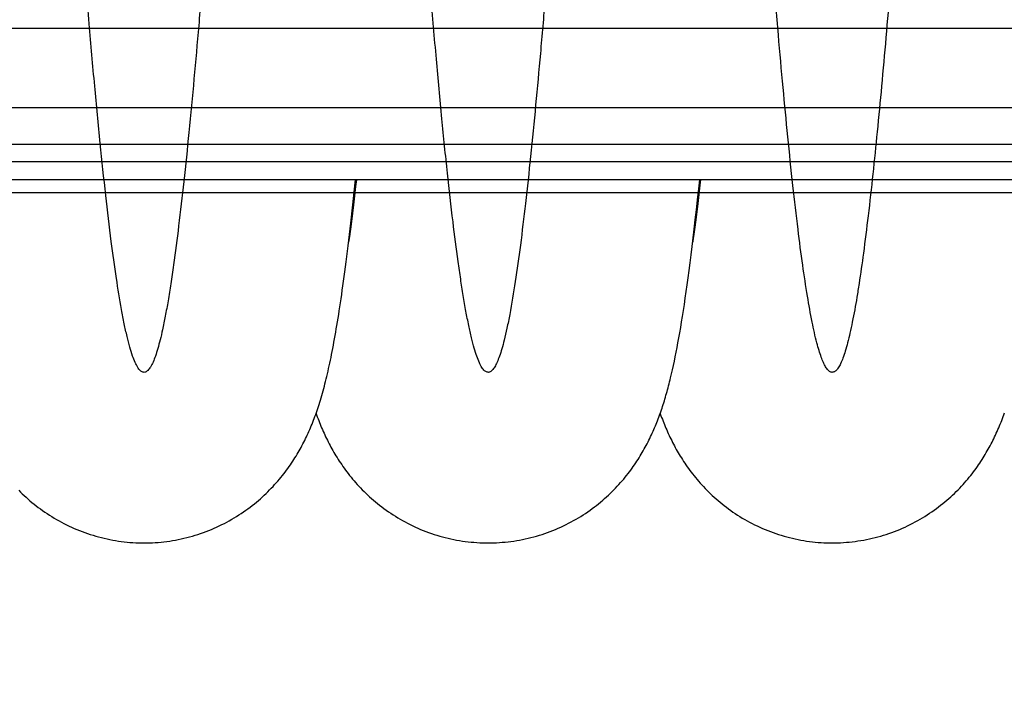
# Model space of a CAD drawing. Extents: x 0 to 594, y 0 to 420.
# Tile 6 of 33: x 270 to 308, y 116 to 142. Entities that reach past the tile are written whole.
import ezdxf

# ---------------------------------------------------------------- set-up
doc = ezdxf.new("R2010")
doc.units = 0
doc.header["$LTSCALE"] = 32.67
doc.layers.get('0').update_dxf_attribs({"linetype": 'CONTINUOUS'})
for name, color, linetype in [('110653_DXF_CONTINUOUS_LINE', 7, 'CONTINUOUS'), ('110803_DXF_CONTINUOUS_LINE', 7, 'CONTINUOUS'), ('ASE_125_125-15_DXF_DIMENSI', 7, 'CONTINUOUS'), ('HOSE_125_125DXF_CONTINUOUS', 7, 'CONTINUOUS')]:
    doc.layers.add(name, color=color, linetype=linetype)
doc.styles.get("Standard").update_dxf_attribs({"font": 'txt', "width": 0.7})
doc.dimstyles.new('DIMSTYLE_2', dxfattribs={"dimtxt": 3.5, "dimasz": 3, "dimexe": 1.5, "dimexo": 1, "dimgap": 0.875, "dimtad": 1, "dimdec": 0, "dimlfac": 10, "dimtxsty": 'STANDARD', "dimblk": '_ARROW_FILLED', "dimblk1": '_ARROW_FILLED', "dimblk2": '_ARROW_FILLED', "dimcen": 0.09, "dimazin": 3, "dimtp": 1.2, "dimtm": 1.2, "dimtfac": 1, "dimtdec": 0, "dimtofl": 0, "dimtmove": 0, "dimatfit": 3, "dimtolj": 1})
doc.dimstyles.new('DIMSTYLE_3', dxfattribs={"dimtxt": 3.5, "dimasz": 3, "dimexe": 1.5, "dimexo": 1, "dimgap": 0.875, "dimtad": 1, "dimdec": 3, "dimlfac": 10, "dimtxsty": 'STANDARD', "dimblk": '_ARROW_FILLED', "dimblk1": '_ARROW_FILLED', "dimblk2": '_ARROW_FILLED', "dimcen": 0.09, "dimazin": 3, "dimtp": 1.2, "dimtm": 1.2, "dimtfac": 1, "dimtdec": 3, "dimtofl": 0, "dimtmove": 0, "dimatfit": 3, "dimtolj": 1})

# ---------------------------------------------------------------- blocks, each defined once
blk = doc.blocks.new('_ARROW_FILLED')
at = {"color": 0, "linetype": 'BYBLOCK'}
blk.add_solid([(0, 0), (-1, 0.167), (-1, -0.167)], dxfattribs=at)
blk = doc.blocks.new('*D3')
at = {"layer": 'ASE_125_125-15_DXF_DIMENSI', "color": 2, "linetype": 'CONTINUOUS'}
for p, q in [((232.428, 149.117), (232.428, 88.342)), ((377.778, 145.684), (377.778, 88.342)), ((232.428, 89.842), (305.103, 89.842)), ((377.778, 89.842), (305.103, 89.842))]:
    blk.add_line(p, q, dxfattribs=at)
at = {"layer": 'ASE_125_125-15_DXF_DIMENSI', "color": 2, "linetype": 'CONTINUOUS', "xscale": 3, "yscale": 3, "zscale": 3, "rotation": 180}
blk.add_blockref('_ARROW_FILLED', (232.428, 89.842), dxfattribs=at)
at = {"layer": 'ASE_125_125-15_DXF_DIMENSI', "color": 2, "linetype": 'CONTINUOUS', "xscale": 3, "yscale": 3, "zscale": 3}
blk.add_blockref('_ARROW_FILLED', (377.778, 89.842), dxfattribs=at)
at = {"layer": 'ASE_125_125-15_DXF_DIMENSI', "color": 2, "linetype": 'CONTINUOUS', "insert": (305.103, 94.217), "char_height": 3.5, "width": 15, "attachment_point": 2}
blk.add_mtext('1454', dxfattribs=at)
blk = doc.blocks.new('*D4')
at = {"layer": 'ASE_125_125-15_DXF_DIMENSI', "color": 2, "linetype": 'CONTINUOUS'}
for p, q in [((236.678, 128.492), (236.678, 108.342)), ((374.078, 128.492), (374.078, 108.342)), ((236.678, 109.842), (305.378, 109.842)), ((374.078, 109.842), (305.378, 109.842))]:
    blk.add_line(p, q, dxfattribs=at)
at = {"layer": 'ASE_125_125-15_DXF_DIMENSI', "color": 2, "linetype": 'CONTINUOUS', "xscale": 3, "yscale": 3, "zscale": 3, "rotation": 180}
blk.add_blockref('_ARROW_FILLED', (236.678, 109.842), dxfattribs=at)
at = {"layer": 'ASE_125_125-15_DXF_DIMENSI', "color": 2, "linetype": 'CONTINUOUS', "xscale": 3, "yscale": 3, "zscale": 3}
blk.add_blockref('_ARROW_FILLED', (374.078, 109.842), dxfattribs=at)
at = {"layer": 'ASE_125_125-15_DXF_DIMENSI', "color": 2, "linetype": 'CONTINUOUS', "insert": (305.378, 114.217), "char_height": 3.5, "width": 15, "attachment_point": 2}
blk.add_mtext('1374', dxfattribs=at)
blk = doc.blocks.new('*D5')
at = {"layer": 'ASE_125_125-15_DXF_DIMENSI', "color": 2, "linetype": 'CONTINUOUS'}
for p, q in [((234.778, 129.765), (234.778, 98.342)), ((375.978, 129.765), (375.978, 98.342)), ((234.778, 99.842), (305.378, 99.842)), ((375.978, 99.842), (305.378, 99.842))]:
    blk.add_line(p, q, dxfattribs=at)
at = {"layer": 'ASE_125_125-15_DXF_DIMENSI', "color": 2, "linetype": 'CONTINUOUS', "xscale": 3, "yscale": 3, "zscale": 3, "rotation": 180}
blk.add_blockref('_ARROW_FILLED', (234.778, 99.842), dxfattribs=at)
at = {"layer": 'ASE_125_125-15_DXF_DIMENSI', "color": 2, "linetype": 'CONTINUOUS', "xscale": 3, "yscale": 3, "zscale": 3}
blk.add_blockref('_ARROW_FILLED', (375.978, 99.842), dxfattribs=at)
at = {"layer": 'ASE_125_125-15_DXF_DIMENSI', "color": 2, "linetype": 'CONTINUOUS', "insert": (305.378, 104.217), "char_height": 3.5, "width": 14.25, "attachment_point": 2}
blk.add_mtext('1412', dxfattribs=at)

msp = doc.modelspace()

# ---------------------------------------------------------------- linework, layer by layer
at = {"layer": '110653_DXF_CONTINUOUS_LINE', "color": 9, "linetype": 'CONTINUOUS'}
for p, q in [((244.27604, 138.82092), (344.07604, 138.82092)), ((344.07604, 135.49185), (244.27604, 135.49185))]:
    msp.add_line(p, q, dxfattribs=at)
at = {"layer": '110653_DXF_CONTINUOUS_LINE', "color": 3, "linetype": 'CONTINUOUS'}
for p, q in [((282.65068, 135.49185), (282.6223, 135.49185)), ((296.06246, 135.49185), (296.03405, 135.49185))]:
    msp.add_line(p, q, dxfattribs=at)
at = {"layer": '110803_DXF_CONTINUOUS_LINE', "color": 9, "linetype": 'CONTINUOUS'}
for p, q in [((371.47829, 141.89185), (239.27829, 141.89185)), ((371.47829, 136.70152), (239.27829, 136.70152))]:
    msp.add_line(p, q, dxfattribs=at)
at = {"layer": '110803_DXF_CONTINUOUS_LINE', "color": 7, "linetype": 'CONTINUOUS'}
msp.add_line((371.47829, 136.00152), (239.27829, 136.00152), dxfattribs=at)
at = {"layer": 'HOSE_125_125DXF_CONTINUOUS', "color": 9, "linetype": 'CONTINUOUS'}
for p, q in [((244.27604, 138.82092), (344.07604, 138.82092)), ((244.27604, 137.38568), (366.27604, 137.38568)), ((344.07604, 135.49185), (244.27604, 135.49185))]:
    msp.add_line(p, q, dxfattribs=at)
at = {"layer": 'HOSE_125_125DXF_CONTINUOUS', "color": 7, "linetype": 'CONTINUOUS'}
for p, q in [((282.70962, 136.00152), (282.67914, 135.73542)), ((296.05025, 135.6431), (296.08804, 136.00152)), ((296.12141, 136.00152), (296.09714, 135.78928)), ((282.67914, 135.73542), (282.63681, 135.37439)), ((296.00513, 135.22414), (296.05025, 135.6431)), ((296.09714, 135.78928), (296.05483, 135.427)), ((282.63681, 135.37439), (282.59506, 135.02793)), ((295.96119, 134.82511), (296.00513, 135.22414)), ((296.01337, 135.08143), (295.97288, 134.75317)), ((296.05483, 135.427), (296.01337, 135.08143)), ((282.55397, 134.69632), (282.51357, 134.37966)), ((282.59506, 135.02793), (282.55397, 134.69632)), ((295.91826, 134.44409), (295.96119, 134.82511)), ((295.97288, 134.75317), (295.93354, 134.44319)), ((282.51357, 134.37966), (282.4739, 134.07803)), ((295.87626, 134.07989), (295.91826, 134.44409)), ((295.93354, 134.44319), (295.89546, 134.15159)), ((282.4739, 134.07803), (282.43505, 133.79158)), ((295.83508, 133.73107), (295.87626, 134.07989)), ((295.89546, 134.15159), (295.85868, 133.878)), ((282.43505, 133.79158), (282.40297, 133.56218)), ((295.79459, 133.39612), (295.83508, 133.73107)), ((295.75473, 133.07423), (295.79459, 133.39612)), ((295.71545, 132.76474), (295.75473, 133.07423)), ((295.63851, 132.18079), (295.67672, 132.46708)), ((295.67672, 132.46708), (295.71545, 132.76474)), ((295.60078, 131.90537), (295.63851, 132.18079)), ((295.52673, 131.38559), (295.56353, 131.64045)), ((295.56353, 131.64045), (295.60078, 131.90537)), ((295.49032, 131.14014), (295.52673, 131.38559)), ((295.41847, 130.67552), (295.45424, 130.90359)), ((295.45424, 130.90359), (295.49032, 131.14014)), ((295.38296, 130.4555), (295.41847, 130.67552)), ((295.31245, 130.03723), (295.34764, 130.24288)), ((295.34764, 130.24288), (295.38296, 130.4555)), ((295.24222, 129.64488), (295.27734, 129.83805)), ((295.27734, 129.83805), (295.31245, 130.03723)), ((295.17173, 129.27487), (295.20705, 129.45733)), ((295.20705, 129.45733), (295.24222, 129.64488)), ((295.10044, 128.9243), (295.13621, 129.09727)), ((295.13621, 129.09727), (295.17173, 129.27487)), ((294.99103, 128.43026), (295.02794, 128.59115)), ((295.02794, 128.59115), (295.06438, 128.75572)), ((295.06438, 128.75572), (295.10044, 128.9243))]:
    msp.add_line(p, q, dxfattribs=at)
for points in [[(274.43123, 121.84187), (274.52959, 121.84258), (274.643, 121.84516), (274.75633, 121.84964), (274.86958, 121.856), (274.98269, 121.86425), (275.09562, 121.87438), (275.20834, 121.88639), (275.32083, 121.90027), (275.43304, 121.91601), (275.54493, 121.93362), (275.65647, 121.95307), (275.76763, 121.97437), (275.87836, 121.9975), (275.98865, 122.02245), (276.09843, 122.0492), (276.20767, 122.07776), (276.31635, 122.10809), (276.42442, 122.14019), (276.53184, 122.17403), (276.63858, 122.20961), (276.74459, 122.24689), (276.84983, 122.28585), (276.95428, 122.32648), (277.05786, 122.36874), (277.16055, 122.4126), (277.26234, 122.45805), (277.36313, 122.50504), (277.46292, 122.55353), (277.56168, 122.60352), (277.65931, 122.65492), (277.75582, 122.70772), (277.85117, 122.76189), (277.94528, 122.81734), (278.03813, 122.87405), (278.12972, 122.93199), (278.21993, 122.99105), (278.30876, 123.0512), (278.39621, 123.11241), (278.48218, 123.17457), (278.56667, 123.23764), (278.64969, 123.30158), (278.73114, 123.36629), (278.81105, 123.43173), (278.8894, 123.49785), (278.96615, 123.56455), (279.04128, 123.63177), (279.11482, 123.69949), (279.18674, 123.76762), (279.25705, 123.8361), (279.32578, 123.90492), (279.39297, 123.97406), (279.45864, 124.04349), (279.52281, 124.11317), (279.58553, 124.1831), (279.64684, 124.25328), (279.70674, 124.32364), (279.76521, 124.39413), (279.82231, 124.46475), (279.87803, 124.53544), (279.93228, 124.60603), (279.98509, 124.67648), (280.03649, 124.74677), (280.08643, 124.81676), (280.13492, 124.88639), (280.18203, 124.95568), (280.22778, 125.0246), (280.27219, 125.09311), (280.31532, 125.1612), (280.35725, 125.22896), (280.39796, 125.29627), (280.43753, 125.3632), (280.47622, 125.43016), (280.51406, 125.49713), (280.55107, 125.56412), (280.5875, 125.63157), (280.62344, 125.69964), (280.65881, 125.76818), (280.69363, 125.83721), (280.72794, 125.90682), (280.76171, 125.97695), (280.79482, 126.04735), (280.82727, 126.11794), (280.8591, 126.18882), (280.89032, 126.25996), (280.9209, 126.33133), (280.95091, 126.403), (280.98044, 126.47518), (281.00951, 126.5479), (281.03812, 126.6212), (281.06637, 126.69526), (281.09425, 126.77012), (281.12179, 126.84583), (281.14908, 126.92265), (281.17615, 127.0007), (281.203, 127.07999), (281.22966, 127.16066), (281.2562, 127.24292), (281.28258, 127.32671), (281.30871, 127.41178), (281.33461, 127.49817), (281.36029, 127.58598), (281.3857, 127.67501), (281.41085, 127.76528), (281.43577, 127.85691), (281.46043, 127.94982), (281.48485, 128.04404), (281.50905, 128.13966), (281.53306, 128.23679), (281.55689, 128.33547), (281.58056, 128.43578), (281.60411, 128.53786), (281.62755, 128.64183), (281.65089, 128.74772), (281.67413, 128.85553), (281.69727, 128.96528), (281.72034, 129.07709), (281.74335, 129.19104), (281.76632, 129.30722), (281.78925, 129.42569), (281.81216, 129.54649), (281.83504, 129.66972), (281.85792, 129.79541), (281.88078, 129.92354), (281.90361, 130.05409), (281.92644, 130.1872), (281.94931, 130.32309), (281.97221, 130.46177), (281.99516, 130.60336), (282.01821, 130.74825), (282.04137, 130.89651), (282.06464, 131.04822), (282.08808, 131.20377), (282.11169, 131.36325), (282.13547, 131.52676), (282.15948, 131.69474), (282.18374, 131.86739), (282.20822, 132.04473), (282.23296, 132.22693), (282.25798, 132.41426), (282.28324, 132.60666), (282.3087, 132.80381), (282.33437, 133.0058), (282.36023, 133.2127), (282.38624, 133.42408), (282.4124, 133.63999), (282.43871, 133.8605), (282.46511, 134.08515), (282.49161, 134.31403), (282.5182, 134.54712), (282.54481, 134.78379), (282.57146, 135.02404), (282.59813, 135.26788), (282.62475, 135.51455), (282.6763, 136.00152)], [(295.85868, 133.878), (295.82319, 133.62171), (295.81497, 133.56372)], [(287.84301, 121.84194), (287.94147, 121.84265), (288.055, 121.84524), (288.16848, 121.84973), (288.28188, 121.85611), (288.39516, 121.86438), (288.50827, 121.87454), (288.62118, 121.88658), (288.73386, 121.9005), (288.84626, 121.91629), (288.95834, 121.93395), (289.07007, 121.95347), (289.18141, 121.97483), (289.29232, 121.99803), (289.40277, 122.02306), (289.51271, 122.0499), (289.6221, 122.07853), (289.73092, 122.10895), (289.83912, 122.14114), (289.94665, 122.17507), (290.05351, 122.21074), (290.15962, 122.24811), (290.26497, 122.28718), (290.36954, 122.32792), (290.47324, 122.37029), (290.57609, 122.41429), (290.67804, 122.45988), (290.77899, 122.50702), (290.87894, 122.55567), (290.97785, 122.60582), (291.07564, 122.6574), (291.17229, 122.71037), (291.26778, 122.76471), (291.36202, 122.82035), (291.45502, 122.87726), (291.54675, 122.93539), (291.6371, 122.99466), (291.72607, 123.05503), (291.81366, 123.11646), (291.89974, 123.17883), (291.98429, 123.24207), (292.06734, 123.30618), (292.14883, 123.37106), (292.22877, 123.43667), (292.30717, 123.50297), (292.38399, 123.56989), (292.45925, 123.63738), (292.53295, 123.70541), (292.60507, 123.77389), (292.67563, 123.8428), (292.74464, 123.91209), (292.81206, 123.98167), (292.87793, 124.05151), (292.94225, 124.12157), (293.00498, 124.19174), (293.06616, 124.26199), (293.1258, 124.33228), (293.18388, 124.40252), (293.24042, 124.47265), (293.29546, 124.54267), (293.34899, 124.61249), (293.40101, 124.68203), (293.45157, 124.7513), (293.50078, 124.82037), (293.54864, 124.88916), (293.59519, 124.9577), (293.64059, 125.02614), (293.68487, 125.09448), (293.72805, 125.16269), (293.77024, 125.23091), (293.81148, 125.29916), (293.85178, 125.36741), (293.89121, 125.43575), (293.9298, 125.50421), (293.96757, 125.57275), (294.00451, 125.64138), (294.04067, 125.71009), (294.07604, 125.77889), (294.11064, 125.84773), (294.14447, 125.91662), (294.17757, 125.98557), (294.20993, 126.05454), (294.24159, 126.12356), (294.27255, 126.19263), (294.30284, 126.26173), (294.33246, 126.33086), (294.36145, 126.40004), (294.38981, 126.46926), (294.41756, 126.53852), (294.44472, 126.60785), (294.47131, 126.67724), (294.49735, 126.7467), (294.52287, 126.81626), (294.54788, 126.88594), (294.5724, 126.95575), (294.59645, 127.02571), (294.62008, 127.09591), (294.6433, 127.16639), (294.66612, 127.23715), (294.68858, 127.30821), (294.71068, 127.37962), (294.73243, 127.45138), (294.75386, 127.52352), (294.77497, 127.59607), (294.79579, 127.66904), (294.81633, 127.74248), (294.8366, 127.81641), (294.85661, 127.89085), (294.8764, 127.9659), (294.89599, 128.04159), (294.91536, 128.11792), (294.93455, 128.19494), (294.95354, 128.27263), (294.99103, 128.43026)], [(281.13719, 126.88918), (281.15842, 126.82973), (281.1851, 126.75675), (281.21222, 126.68421), (281.23981, 126.6121), (281.26789, 126.54038), (281.29644, 126.4691), (281.32549, 126.39822), (281.35505, 126.32773), (281.38513, 126.25763), (281.41574, 126.1879), (281.44689, 126.11853), (281.4786, 126.04951), (281.51088, 125.98083), (281.54374, 125.91247), (281.57722, 125.84438), (281.61132, 125.7766), (281.64607, 125.70906), (281.68156, 125.64161), (281.7178, 125.57427), (281.75483, 125.50701), (281.79278, 125.43962), (281.83168, 125.3721), (281.87154, 125.30446), (281.9125, 125.23655), (281.95461, 125.16833), (281.99787, 125.09986), (282.04233, 125.03112), (282.08802, 124.96213), (282.13496, 124.89291), (282.18321, 124.82346), (282.23279, 124.7538), (282.28372, 124.68396), (282.33604, 124.61398), (282.38978, 124.54384), (282.44496, 124.47361), (282.50155, 124.40339), (282.55956, 124.33321), (282.61903, 124.26309), (282.67994, 124.19311), (282.74227, 124.12335), (282.80608, 124.05378), (282.87144, 123.9844), (282.93838, 123.91524), (283.00691, 123.84633), (283.0771, 123.77768), (283.149, 123.70929), (283.2226, 123.64124), (283.29784, 123.57365), (283.37474, 123.50655), (283.4533, 123.44), (283.53343, 123.37414), (283.61513, 123.309), (283.69842, 123.24462), (283.78318, 123.18114), (283.8694, 123.11859), (283.9571, 123.05701), (284.04617, 122.99651), (284.13661, 122.93712), (284.22842, 122.87887), (284.3215, 122.82186), (284.41583, 122.76611), (284.51141, 122.71167), (284.60814, 122.6586), (284.70601, 122.60694), (284.805, 122.55671), (284.90503, 122.50797), (285.00606, 122.46076), (285.10809, 122.41509), (285.21103, 122.37102), (285.31486, 122.32856), (285.41955, 122.28774), (285.52505, 122.2486), (285.6313, 122.21115), (285.73831, 122.17541), (285.84599, 122.14141), (285.95432, 122.10917), (286.06327, 122.0787), (286.17278, 122.05002), (286.28284, 122.02315), (286.3934, 121.99809), (286.50442, 121.97486), (286.61586, 121.95348), (286.7277, 121.93394), (286.83989, 121.91627), (286.95239, 121.90047), (287.06518, 121.88653), (287.1782, 121.87449), (287.29144, 121.86433), (287.40485, 121.85606), (287.51839, 121.84968), (287.63202, 121.84521), (287.74572, 121.84263), (287.84301, 121.84194)], [(294.54902, 126.88919), (294.55415, 126.87462), (294.5801, 126.80259), (294.60621, 126.73173), (294.63269, 126.66145), (294.65955, 126.5917), (294.68682, 126.52245), (294.71472, 126.45318), (294.74334, 126.38366), (294.77264, 126.3141), (294.80262, 126.24451), (294.83333, 126.17483), (294.86477, 126.10511), (294.89685, 126.03558), (294.92961, 125.96621), (294.96304, 125.897), (294.99704, 125.8282), (295.03159, 125.7599), (295.06673, 125.69197), (295.1025, 125.62437), (295.13888, 125.55717), (295.17591, 125.49029), (295.21376, 125.42343), (295.25246, 125.35662), (295.29202, 125.28984), (295.33267, 125.22276), (295.37444, 125.15541), (295.41734, 125.08779), (295.46163, 125.0196), (295.50742, 124.95072), (295.55468, 124.88133), (295.60341, 124.81149), (295.65368, 124.74116), (295.70549, 124.67046), (295.75871, 124.59961), (295.81336, 124.52867), (295.86949, 124.45764), (295.92693, 124.38678), (295.98565, 124.31619), (296.04573, 124.2458), (296.10716, 124.17568), (296.16995, 124.10587), (296.23413, 124.03638), (296.29979, 123.96715), (296.36696, 123.89822), (296.43565, 123.82962), (296.50594, 123.76133), (296.57789, 123.69336), (296.65148, 123.62577), (296.72669, 123.55865), (296.80354, 123.49203), (296.88204, 123.42597), (296.96207, 123.3606), (297.04366, 123.29597), (297.12681, 123.2321), (297.2114, 123.16913), (297.29743, 123.10711), (297.38491, 123.04605), (297.47375, 122.98607), (297.56393, 122.9272), (297.65546, 122.86946), (297.74825, 122.81295), (297.84229, 122.7577), (297.93755, 122.70374), (298.03397, 122.65114), (298.13151, 122.59994), (298.23016, 122.55015), (298.32983, 122.50185), (298.4305, 122.45506), (298.53215, 122.4098), (298.6347, 122.36612), (298.73812, 122.32405), (298.84241, 122.2836), (298.94748, 122.24482), (299.0533, 122.20771), (299.15986, 122.1723), (299.26709, 122.13862), (299.37496, 122.10667), (299.48345, 122.07649), (299.59249, 122.04807), (299.70206, 122.02145), (299.81214, 121.99663), (299.92266, 121.97362), (300.03359, 121.95243), (300.14492, 121.93308), (300.25659, 121.91558), (300.36857, 121.89992), (300.48083, 121.88612), (300.59332, 121.87419), (300.70602, 121.86412), (300.8189, 121.85593), (300.93191, 121.84962), (301.04501, 121.84519), (301.15817, 121.84264), (301.25493, 121.84195)], [(301.25493, 121.84195), (301.35342, 121.84266), (301.46698, 121.84525), (301.58047, 121.84974), (301.69387, 121.85612), (301.80715, 121.86439), (301.92026, 121.87455), (302.03316, 121.88659), (302.14583, 121.90051), (302.25822, 121.91631), (302.37029, 121.93396), (302.48201, 121.95348), (302.59334, 121.97484), (302.70424, 121.99804), (302.81469, 122.02306), (302.92463, 122.0499), (303.03403, 122.07854), (303.14288, 122.10896), (303.2511, 122.14116), (303.35869, 122.17511), (303.4656, 122.2108), (303.57176, 122.24819), (303.67716, 122.28728), (303.78177, 122.32804), (303.88552, 122.37044), (303.98838, 122.41445), (304.09033, 122.46005), (304.19131, 122.50721), (304.29129, 122.55589), (304.39026, 122.60608), (304.48811, 122.6577), (304.58484, 122.71073), (304.68041, 122.76513), (304.77472, 122.82083), (304.86776, 122.87778), (304.95952, 122.93595), (305.04988, 122.99525), (305.13885, 123.05564), (305.22642, 123.11708), (305.3125, 123.17947), (305.39709, 123.24277), (305.4802, 123.30695), (305.56174, 123.3719), (305.64172, 123.43757), (305.72016, 123.50394), (305.79698, 123.57089), (305.87219, 123.63837), (305.94581, 123.70636), (306.01778, 123.77473), (306.08811, 123.84345), (306.15683, 123.91247), (306.22393, 123.98172), (306.28941, 124.05116), (306.3533, 124.12075), (306.41562, 124.19044), (306.4764, 124.26019), (306.53565, 124.32997), (306.59339, 124.39974), (306.64964, 124.46946), (306.70444, 124.5391), (306.75782, 124.60862), (306.80977, 124.678), (306.86035, 124.7472), (306.90961, 124.81625), (306.95757, 124.8851), (307.00426, 124.95376), (307.04974, 125.02223), (307.09404, 125.09052), (307.13719, 125.1586), (307.17924, 125.2265), (307.2202, 125.29419), (307.26012, 125.36167), (307.29908, 125.42906), (307.33707, 125.49628), (307.37415, 125.56339), (307.41054, 125.63076), (307.44627, 125.69842), (307.48133, 125.76634), (307.5159, 125.83483), (307.55004, 125.90405), (307.58369, 125.97387), (307.6168, 126.04417), (307.64939, 126.115), (307.68145, 126.18634), (307.71289, 126.25795), (307.74369, 126.32976), (307.77391, 126.40188), (307.80355, 126.47429), (307.83261, 126.54698), (307.86114, 126.62002), (307.88918, 126.69349), (307.91675, 126.76744), (307.94387, 126.8419), (307.97058, 126.91697)], [(269.54821, 123.89335), (269.61709, 123.8247), (269.68754, 123.75638), (269.75961, 123.68842), (269.8333, 123.62088), (269.90855, 123.55386), (269.98538, 123.48739), (270.06379, 123.42153), (270.14372, 123.35637), (270.22518, 123.29196), (270.30816, 123.22833), (270.3926, 123.16558), (270.47849, 123.10376), (270.56584, 123.0429), (270.65455, 122.9831), (270.74463, 122.92439), (270.83606, 122.86681), (270.92874, 122.81045), (271.02265, 122.75535), (271.11779, 122.70154), (271.21407, 122.64909), (271.31146, 122.59803), (271.40996, 122.54839), (271.50947, 122.50023), (271.60998, 122.45357), (271.71147, 122.40844), (271.81385, 122.36489), (271.91711, 122.32293), (272.02122, 122.2826), (272.12613, 122.24391), (272.2318, 122.2069), (272.33821, 122.17157), (272.4453, 122.13797), (272.55304, 122.10609), (272.66141, 122.07597), (272.77034, 122.04761), (272.8798, 122.02104), (272.98978, 121.99626), (273.10021, 121.97329), (273.21106, 121.95214), (273.32231, 121.93282), (273.4339, 121.91534), (273.5458, 121.89972), (273.65798, 121.88594), (273.77039, 121.87403), (273.883, 121.86399), (273.99577, 121.85581), (274.10866, 121.84952), (274.22163, 121.8451), (274.33464, 121.84255), (274.43124, 121.84187)]]:
    msp.add_lwpolyline(points, dxfattribs=at)
at = {"layer": 'HOSE_125_125DXF_CONTINUOUS', "color": 9, "linetype": 'CONTINUOUS'}
msp.add_open_spline([(353.07604, 138.64203), (352.97435, 139.70289), (352.7653, 142.02412), (352.46326, 145.6956), (352.14466, 149.83385), (351.82663, 154.15104), (351.49984, 158.67285), (351.17343, 163.17648), (350.88652, 167.02635), (350.64907, 170.07824), (350.47455, 172.23675), (350.30889, 174.19655), (350.14894, 176.00006), (349.98489, 177.74528), (349.81626, 179.41608), (349.64779, 180.95168), (349.47571, 182.37451), (349.2997, 183.66627), (349.14479, 184.64644), (349.02149, 185.32049), (348.93712, 185.73886), (348.85286, 186.1135), (348.76684, 186.4512), (348.6789, 186.74892), (348.58838, 187.00343), (348.50926, 187.18086), (348.44442, 187.29457), (348.3987, 187.36122), (348.35288, 187.4145), (348.30675, 187.45444), (348.25998, 187.48092), (348.21233, 187.49334), (348.16433, 187.49095), (348.11696, 187.47393), (348.07043, 187.4431), (348.00063, 187.37581), (347.91485, 187.24616), (347.81765, 187.0397), (347.71992, 186.77113), (347.63041, 186.46998), (347.54697, 186.14483), (347.46913, 185.80398), (347.3912, 185.42577), (347.2776, 184.82092), (347.13462, 183.94586), (346.96685, 182.76021), (346.79876, 181.41834), (346.62502, 179.88141), (346.44666, 178.15163), (346.26917, 176.28742), (346.09607, 174.34799), (345.92211, 172.29366), (345.74354, 170.08533), (345.49611, 166.90543), (345.18002, 162.65417), (344.81748, 157.63489), (344.45408, 152.62223), (344.15803, 148.65592), (343.91043, 145.49329), (343.7228, 143.19075), (343.53036, 140.94747), (343.33714, 138.83757), (343.14891, 136.93423), (342.96231, 135.2044), (342.77137, 133.61395), (342.57531, 132.18579), (342.38002, 130.98155), (342.20768, 130.11405), (342.0621, 129.53279), (341.95605, 129.17999), (341.85056, 128.89988), (341.752, 128.70315), (341.66079, 128.57965), (341.58148, 128.51162), (341.49499, 128.48419), (341.4047, 128.50727), (341.31973, 128.57837), (341.23619, 128.69294), (341.15287, 128.85191), (341.06934, 129.05576), (340.98555, 129.30483), (340.86573, 129.72465), (340.71417, 130.38892), (340.53757, 131.3489), (340.36235, 132.4864), (340.19069, 133.76635), (340.01705, 135.21627), (339.83874, 136.86284), (339.58635, 139.4074), (339.26516, 143.03989), (338.90488, 147.56077), (338.54279, 152.39438), (338.18948, 157.26593), (337.8176, 162.41446), (337.50236, 166.66878), (337.24414, 169.99193), (337.05647, 172.31669), (336.86399, 174.58665), (336.66623, 176.77684), (336.46864, 178.80379), (336.2668, 180.69273), (336.06042, 182.41511), (335.86015, 183.85975), (335.69637, 184.85786), (335.57867, 185.47951), (335.49237, 185.89122), (335.40401, 186.26571), (335.31307, 186.59977), (335.22243, 186.88114), (335.13213, 187.10973), (335.04219, 187.28534), (334.96194, 187.39612), (334.89559, 187.454), (334.84883, 187.48068), (334.8012, 187.49333), (334.73167, 187.49015), (334.6627, 187.4492), (334.60134, 187.38606), (334.5299, 187.2901), (334.44396, 187.12762), (334.34964, 186.89179), (334.25717, 186.60565), (334.16625, 186.27259), (334.07511, 185.88731), (333.94019, 185.24118), (333.77201, 184.27283), (333.57606, 182.92672), (333.37952, 181.36414), (333.17601, 179.5415), (332.96709, 177.46471), (332.7648, 175.26982), (332.57239, 173.03974), (332.31251, 169.87051), (331.98521, 165.60384), (331.58287, 160.09854), (331.18119, 154.52079), (330.83461, 149.81963), (330.55618, 146.21337), (330.34184, 143.55587), (330.12763, 141.04558), (329.90851, 138.65168), (329.68416, 136.41119), (329.47461, 134.54575), (329.28927, 133.09043), (329.13071, 131.98049), (328.99114, 131.12967), (328.87346, 130.50758), (328.78913, 130.10487), (328.7049, 129.74613), (328.6208, 129.43186), (328.53692, 129.16248), (328.45158, 128.93364), (328.36459, 128.74809), (328.28477, 128.62332), (328.21881, 128.55346), (328.1725, 128.51826), (328.12543, 128.49664), (328.07875, 128.48961), (328.0336, 128.49632), (327.99024, 128.51503), (327.94746, 128.54539), (327.88679, 128.60522), (327.81302, 128.71212), (327.72661, 128.88319), (327.63797, 129.10891), (327.5473, 129.3916), (327.45636, 129.72696), (327.36522, 130.1145), (327.27395, 130.55362), (327.14618, 131.23884), (326.98296, 132.25762), (326.79071, 133.6643), (326.60519, 135.21589), (326.42836, 136.8533), (326.25449, 138.59919), (326.07599, 140.52617), (325.89316, 142.62776), (325.71024, 144.84315), (325.45143, 148.11455), (325.1357, 152.3281), (324.75388, 157.59593), (324.37249, 162.87478), (324.03664, 167.38395), (323.75767, 170.93477), (323.55737, 173.36257), (323.37196, 175.48703), (323.19896, 177.35715), (323.02161, 179.1428), (322.83933, 180.82425), (322.65731, 182.33666), (322.49872, 183.50136), (322.36715, 184.35607), (322.26813, 184.94246), (322.16923, 185.47036), (322.07258, 185.92877), (321.97844, 186.31979), (321.88753, 186.64586), (321.79697, 186.91929), (321.70492, 187.14379), (321.62242, 187.29743), (321.5509, 187.39134), (321.48944, 187.45276), (321.41893, 187.4923), (321.34664, 187.49251), (321.29495, 187.47515), (321.24445, 187.44147), (321.17239, 187.36992), (321.08579, 187.23604), (320.98853, 187.02609), (320.8872, 186.74401), (320.78312, 186.38616), (320.67659, 185.94942), (320.56974, 185.44164), (320.43229, 184.6996), (320.27112, 183.68205), (320.08349, 182.30724), (319.89083, 180.69799), (319.69353, 178.85712), (319.49599, 176.83497), (319.29215, 174.58213), (319.08291, 172.11107), (318.80338, 168.6246), (318.45549, 164.01238), (318.04297, 158.31785), (317.68225, 153.32634), (317.38229, 149.29786), (317.17009, 146.54163), (316.9786, 144.15456), (316.80532, 142.08336), (316.62758, 140.06732), (316.44493, 138.1265), (316.26244, 136.3328), (316.07598, 134.66148), (315.88529, 133.13547), (315.69325, 131.8039), (315.52979, 130.8489), (315.40157, 130.2148), (315.30835, 129.80587), (315.21303, 129.44308), (315.115, 129.13025), (315.01739, 128.87916), (314.9204, 128.69004), (314.83308, 128.57377), (314.7604, 128.51763), (314.70911, 128.49494), (314.65678, 128.48936), (314.60474, 128.50147), (314.55391, 128.53025), (314.5022, 128.57636), (314.44958, 128.64113), (314.37251, 128.76279), (314.27952, 128.96412), (314.17384, 129.26257), (314.07426, 129.61069), (313.979, 130.0007), (313.88778, 130.42546), (313.79641, 130.90121), (313.70207, 131.44377), (313.60521, 132.05505), (313.46789, 132.99933), (313.29846, 134.31327), (313.10142, 136.04221), (312.89777, 138.02264), (312.68869, 140.24633), (312.48054, 142.63298), (312.27751, 145.10089), (312.07361, 147.69352), (311.86431, 150.45329), (311.57641, 154.35171), (311.21036, 159.42805), (310.85309, 164.33973), (310.57176, 168.0524), (310.38398, 170.45448), (310.19135, 172.81897), (309.99346, 175.12093), (309.7957, 177.27402), (309.59352, 179.30676), (309.38656, 181.18989), (309.20544, 182.64319), (309.06172, 183.66318), (308.96261, 184.31102), (308.8636, 184.90167), (308.76241, 185.44616), (308.65883, 185.93981), (308.55227, 186.37792), (308.44616, 186.74415), (308.34059, 187.03765), (308.24753, 187.23472), (308.17033, 187.35276), (308.11661, 187.41623), (308.06231, 187.46156), (308.00665, 187.48832), (307.94947, 187.49483), (307.89088, 187.4797), (307.83237, 187.44217), (307.77399, 187.38251), (307.71601, 187.30159), (307.63251, 187.15381), (307.5319, 186.91198), (307.42485, 186.57863), (307.3222, 186.19182), (307.18208, 185.57796), (307.00458, 184.62246), (306.7973, 183.25912), (306.58491, 181.61276), (306.37184, 179.72577), (306.15142, 177.55005), (305.92514, 175.09764), (305.62055, 171.53202), (305.24261, 166.69957), (304.79714, 160.62584), (304.41194, 155.27137), (304.08828, 150.86646), (303.81888, 147.30455), (303.57021, 144.17737), (303.34965, 141.5763), (303.1808, 139.68785), (303.01205, 137.91492), (302.83936, 136.22884), (302.66247, 134.64873), (302.48446, 133.22429), (302.33442, 132.16764), (302.21752, 131.43446), (302.131, 130.93464), (302.04232, 130.46827), (301.95106, 130.03868), (301.85997, 129.66075), (301.76909, 129.33509), (301.67849, 129.06224), (301.5882, 128.84218), (301.49834, 128.67496), (301.41693, 128.5701), (301.34789, 128.51714), (301.29657, 128.49472), (301.24423, 128.48946), (301.19222, 128.50188), (301.14141, 128.53089), (301.06908, 128.59584), (300.98911, 128.71205), (300.90259, 128.88509), (300.81903, 129.09723), (300.73517, 129.35435), (300.60919, 129.80773), (300.45358, 130.51404), (300.27336, 131.52364), (300.0924, 132.72889), (299.90466, 134.16715), (299.7119, 135.83757), (299.52024, 137.68134), (299.33316, 139.63835), (299.14485, 141.74665), (298.95154, 144.04328), (298.75347, 146.51622), (298.55534, 149.08889), (298.27735, 152.80604), (297.95754, 157.22146), (297.58337, 162.39672), (297.28762, 166.39191), (297.0404, 169.59173), (296.8527, 171.93362), (296.66019, 174.22427), (296.46694, 176.38791), (296.27868, 178.3496), (296.09193, 180.14353), (295.90075, 181.80493), (295.73133, 183.10433), (295.59391, 184.03641), (295.49485, 184.65207), (295.3959, 185.20983), (295.29482, 185.71981), (295.19142, 186.17741), (295.08505, 186.57804), (294.9792, 186.90639), (294.87746, 187.15397), (294.79072, 187.30923), (294.72504, 187.39374), (294.66795, 187.45049), (294.60388, 187.48842), (294.53743, 187.49383), (294.48819, 187.4825), (294.4384, 187.45498), (294.36606, 187.39122), (294.27914, 187.26636), (294.182, 187.06714), (294.08431, 186.80583), (293.98621, 186.4827), (293.84531, 185.93139), (293.6676, 185.05406), (293.46076, 183.78306), (293.2554, 182.27544), (293.05414, 180.58117), (292.85055, 178.66856), (292.64153, 176.50773), (292.42745, 174.10922), (292.21321, 171.54636), (291.9091, 167.71446), (291.57166, 163.1826), (291.18711, 157.86885), (290.89275, 153.80013), (290.64711, 150.47984), (290.45921, 147.99674), (290.26642, 145.52898), (290.0731, 143.15876), (289.88477, 140.96756), (289.69752, 138.91672), (289.50563, 136.96658), (289.30841, 135.14154), (289.11164, 133.51496), (288.91132, 132.07124), (288.73395, 130.99311), (288.58265, 130.23332), (288.48017, 129.78555), (288.38275, 129.42099), (288.29205, 129.13335), (288.2017, 128.89843), (288.11012, 128.71339), (288.02682, 128.5934), (287.95446, 128.52938), (287.9036, 128.50102), (287.85154, 128.48932), (287.79922, 128.49531), (287.74797, 128.51842), (287.69777, 128.5575), (287.64809, 128.6122), (287.577, 128.71336), (287.49103, 128.88225), (287.39339, 129.13385), (287.29187, 129.45877), (287.18758, 129.86034), (287.08085, 130.34137), (286.97388, 130.89274), (286.86991, 131.4948), (286.76846, 132.14272), (286.63119, 133.09676), (286.45524, 134.47372), (286.2466, 136.32925), (286.03296, 138.44539), (285.81905, 140.76082), (285.59836, 143.32763), (285.37185, 146.12664), (285.09282, 149.74284), (284.76156, 154.23043), (284.44476, 158.62403), (284.18017, 162.26684), (283.97664, 165.0312), (283.76781, 167.80161), (283.55852, 170.48194), (283.35462, 172.97679), (283.15179, 175.32667), (282.94392, 177.5733), (282.73034, 179.68607), (282.51723, 181.57774), (282.30026, 183.26388), (282.10825, 184.52717), (281.94449, 185.42043), (281.8335, 185.94842), (281.72799, 186.37922), (281.62978, 186.72002), (281.53195, 186.99884), (281.44518, 187.19291), (281.37207, 187.31652), (281.31845, 187.38856), (281.2645, 187.44241), (281.20959, 187.478), (281.15301, 187.49429), (281.09578, 187.48956), (281.03996, 187.46443), (280.98558, 187.42058), (280.93183, 187.35851), (280.8546, 187.24241), (280.76156, 187.04774), (280.65594, 186.75719), (280.54606, 186.38088), (280.43314, 185.91514), (280.31757, 185.35689), (280.20172, 184.71694), (280.08911, 184.01837), (279.97922, 183.26701), (279.83062, 182.16218), (279.64019, 180.57107), (279.41431, 178.43281), (279.18296, 176.00395), (278.95134, 173.35961), (278.75908, 171.01509), (278.60248, 169.03097), (278.43225, 166.82394), (278.18963, 163.5802), (277.86918, 159.17101), (277.51615, 154.27845), (277.20617, 150.07312), (276.94928, 146.72813), (276.75595, 144.30522), (276.5676, 142.05363), (276.38024, 139.93343), (276.18818, 137.90384), (275.99082, 135.98944), (275.79375, 134.2662), (275.62202, 132.93927), (275.47946, 131.96651), (275.37223, 131.30068), (275.26515, 130.70284), (275.16259, 130.19577), (275.06512, 129.77416), (274.97415, 129.432), (274.88346, 129.14249), (274.79132, 128.90116), (274.69762, 128.71118), (274.61062, 128.58825), (274.53819, 128.52619), (274.48723, 128.49923), (274.43509, 128.48905), (274.38282, 128.49663), (274.33167, 128.52126), (274.25911, 128.58011), (274.17197, 128.69938), (274.07489, 128.89197), (273.97363, 129.15606), (273.86966, 129.49548), (273.76322, 129.91351), (273.65644, 130.40286), (273.51244, 131.15628), (273.34022, 132.2267), (273.13729, 133.71035), (272.9289, 135.4652), (272.71542, 137.48648), (272.50165, 139.71681), (272.28099, 142.20758), (272.05451, 144.94109), (271.7751, 148.49859), (271.44337, 152.94501), (271.06155, 158.22554), (270.72768, 162.83703), (270.45063, 166.5574), (270.24133, 169.28369), (270.03742, 171.83447), (269.83448, 174.25132), (269.62645, 176.57696), (269.41272, 178.78057), (269.19931, 180.77224), (269.01343, 182.31032), (268.8591, 183.44069), (268.74295, 184.21586), (268.62698, 184.91265), (268.5159, 185.50415), (268.41033, 185.99629), (268.31181, 186.39575), (268.21365, 186.73384), (268.11394, 187.01512), (268.02467, 187.21112), (267.94764, 187.33512), (267.89398, 187.40288), (267.83988, 187.45248), (267.78462, 187.48373), (267.72769, 187.4952), (267.67064, 187.48547), (267.61524, 187.45571), (267.56109, 187.4075), (267.50742, 187.34111), (267.43035, 187.21904), (267.33734, 187.0172), (267.25227, 186.77648), (267.18094, 186.5408), (267.09984, 186.24295), (266.99992, 185.81752), (266.88425, 185.24403), (266.72836, 184.36263), (266.54193, 183.11348), (266.32219, 181.38704), (266.09656, 179.35284), (265.86538, 177.02018), (265.6339, 174.45989), (265.39869, 171.66241), (265.15321, 168.56745), (264.86214, 164.72619), (264.52222, 160.07091), (264.14064, 154.77581), (263.80547, 150.21626), (263.52721, 146.59359), (263.31792, 143.98098), (263.11403, 141.56624), (262.91137, 139.3104), (262.70376, 137.17315), (262.49042, 135.18471), (262.30701, 133.67041), (262.15832, 132.58055), (262.04846, 131.84127), (261.93588, 131.15545), (261.82007, 130.52889), (261.70454, 129.98432), (261.59378, 129.54035), (261.4884, 129.19045), (261.3907, 128.92647), (261.29354, 128.72457), (261.20579, 128.59608), (261.1309, 128.52881), (261.07551, 128.49875), (261.01851, 128.48859), (260.96157, 128.49957), (260.90626, 128.53035), (260.85214, 128.57952), (260.79847, 128.64686), (260.72141, 128.77037), (260.62846, 128.97403), (260.52278, 129.27529), (260.4166, 129.64921), (260.30635, 130.1103), (260.19314, 130.66196), (260.02956, 131.57289), (259.83755, 132.85667), (259.62048, 134.56572), (259.40036, 136.5404), (259.1743, 138.80765), (258.94275, 141.35437), (258.71098, 144.10015), (258.51828, 146.51876), (258.36139, 148.55343), (258.1915, 150.79946), (257.92956, 154.34994), (257.5703, 159.32982), (257.15865, 164.99168), (256.7944, 169.76805), (256.49084, 173.46235), (256.26445, 176.03962), (256.04391, 178.35345), (255.82559, 180.43626), (255.60245, 182.32276), (255.40328, 183.76548), (255.24046, 184.76781), (255.12462, 185.40171), (255.00908, 185.95372), (254.89162, 186.43193), (254.772, 186.83005), (254.6631, 187.10921), (254.57247, 187.27924), (254.50976, 187.37147), (254.44665, 187.43888), (254.38428, 187.47977), (254.32361, 187.49494), (254.26645, 187.48795), (254.21082, 187.46075), (254.15655, 187.415), (254.10283, 187.3511), (254.02565, 187.23247), (253.92847, 187.02585), (253.81642, 186.70879), (253.70169, 186.30124), (253.58639, 185.80957), (253.47074, 185.23483), (253.35488, 184.57859), (253.23882, 183.8428), (253.12261, 183.02969), (252.95369, 181.73938), (252.74135, 179.89345), (252.49891, 177.49849), (252.26197, 174.91512), (252.02312, 172.10635), (251.77799, 169.03803), (251.52677, 165.74138), (251.27547, 162.33593), (251.02072, 158.82298), (250.75564, 155.15433), (250.57229, 152.64676), (250.47604, 151.35072)], degree=3, knots=[0, 0, 0, 0, 0.00346961, 0.00758752, 0.01199335, 0.01698206, 0.02168082, 0.02675311, 0.03168272, 0.03424936, 0.03671897, 0.03873294, 0.0406525, 0.04261359, 0.04443977, 0.04611959, 0.04764287, 0.0491056, 0.05036379, 0.05087309, 0.05133638, 0.05175318, 0.05212312, 0.05247075, 0.05276344, 0.05300214, 0.05310192, 0.05318924, 0.05326488, 0.05333012, 0.05338695, 0.05343834, 0.05348827, 0.05354101, 0.05360027, 0.05366868, 0.05385539, 0.05410169, 0.05441099, 0.05478471, 0.05512421, 0.05550369, 0.05592285, 0.05638132, 0.05750721, 0.05880911, 0.06027965, 0.06190984, 0.06384461, 0.06594095, 0.06800643, 0.07018376, 0.07265303, 0.07521941, 0.08056764, 0.08653176, 0.09160296, 0.09692989, 0.09948053, 0.1019308, 0.10445097, 0.10681064, 0.10882856, 0.11067774, 0.11247491, 0.11404353, 0.11537054, 0.11644634, 0.11692162, 0.11732096, 0.11764492, 0.11789545, 0.11803435, 0.11814251, 0.11823078, 0.11831789, 0.11843319, 0.11858429, 0.11877761, 0.11901603, 0.11930091, 0.11963272, 0.12043702, 0.12151779, 0.12281005, 0.12418356, 0.125722, 0.12756409, 0.12957544, 0.13404674, 0.13943602, 0.14434035, 0.14982729, 0.15533769, 0.1611458, 0.16371573, 0.16618927, 0.16873898, 0.17113239, 0.17334871, 0.17536921, 0.17731699, 0.17899604, 0.18011704, 0.1806095, 0.18105574, 0.18148644, 0.18186204, 0.18218257, 0.18244848, 0.18266115, 0.18282413, 0.18288952, 0.18294646, 0.18299791, 0.18304782, 0.18316937, 0.18324569, 0.1833351, 0.18355741, 0.18384181, 0.18416128, 0.18453588, 0.18496556, 0.18545001, 0.18668464, 0.18816454, 0.18987837, 0.19181167, 0.19413513, 0.19667368, 0.19898764, 0.20142242, 0.20702617, 0.2129191, 0.21939347, 0.22523236, 0.22826587, 0.23116907, 0.23391231, 0.23646813, 0.23899525, 0.24124289, 0.24257929, 0.24377136, 0.24489302, 0.24538587, 0.24583251, 0.24623243, 0.24658541, 0.24689141, 0.24715071, 0.24737986, 0.2475579, 0.24762967, 0.24769167, 0.24774618, 0.24779656, 0.24784305, 0.24789293, 0.2479489, 0.24801288, 0.24816945, 0.24836881, 0.24863608, 0.24895797, 0.24933495, 0.24976702, 0.25025392, 0.25079498, 0.25203619, 0.25361251, 0.25541691, 0.25712341, 0.25897424, 0.26112896, 0.26342378, 0.26584209, 0.26836598, 0.27410753, 0.27959832, 0.2855611, 0.29133836, 0.29431919, 0.29715687, 0.29926922, 0.30126195, 0.30327128, 0.30511117, 0.30676812, 0.30823056, 0.30893773, 0.30958345, 0.3101666, 0.31068614, 0.31110852, 0.31147576, 0.31178794, 0.31204564, 0.31226519, 0.31235331, 0.3124285, 0.31254862, 0.31260264, 0.31265935, 0.31272355, 0.3127986, 0.31298851, 0.31323826, 0.31355123, 0.3139632, 0.31445111, 0.31501444, 0.31565236, 0.31690784, 0.31836807, 0.3201695, 0.32218421, 0.32439548, 0.32678416, 0.32954855, 0.33246911, 0.33817126, 0.34460686, 0.35105703, 0.35446419, 0.35775844, 0.36005685, 0.36226058, 0.36452507, 0.36664578, 0.36860704, 0.3703948, 0.37212063, 0.37361361, 0.37477444, 0.37527435, 0.37571962, 0.37613977, 0.37649521, 0.37678654, 0.37701546, 0.37718644, 0.37725378, 0.37731243, 0.37736673, 0.37742205, 0.37748352, 0.37755496, 0.37764642, 0.37775431, 0.3780231, 0.37836598, 0.37878455, 0.37920126, 0.37967288, 0.38019879, 0.38077833, 0.38146571, 0.38221363, 0.38388483, 0.38577861, 0.38787874, 0.3903663, 0.39304999, 0.39567825, 0.39842804, 0.40151672, 0.40468884, 0.41115446, 0.41808637, 0.42072171, 0.42327623, 0.42593053, 0.42844513, 0.43079816, 0.43296967, 0.43509555, 0.43696576, 0.43773738, 0.43844902, 0.43909935, 0.4396871, 0.44025193, 0.44074126, 0.44115475, 0.44149257, 0.44175621, 0.44186166, 0.44195093, 0.44202603, 0.44209034, 0.44214919, 0.44220942, 0.4422836, 0.44237261, 0.44247974, 0.44260683, 0.44292449, 0.44333011, 0.4437462, 0.44422695, 0.44537975, 0.44690911, 0.44871607, 0.45078376, 0.45309135, 0.45583556, 0.45880176, 0.46474192, 0.47161618, 0.47862874, 0.48221917, 0.48599562, 0.49025815, 0.49243224, 0.49449411, 0.49643077, 0.49823031, 0.50001203, 0.50160706, 0.50290371, 0.50348637, 0.50402411, 0.5045551, 0.50503182, 0.50545376, 0.50582056, 0.5061322, 0.50638936, 0.50659379, 0.5067494, 0.50681659, 0.50687513, 0.50692939, 0.50698478, 0.50704638, 0.50711797, 0.50729959, 0.5075009, 0.50774765, 0.50804091, 0.50838114, 0.50927921, 0.51039413, 0.51171962, 0.51324663, 0.51511613, 0.51719382, 0.51928152, 0.52151646, 0.52408497, 0.52678492, 0.52959321, 0.53248545, 0.5389204, 0.54400586, 0.54937822, 0.55196287, 0.55445436, 0.55702698, 0.5594467, 0.56152636, 0.56344283, 0.56531856, 0.56697085, 0.56770873, 0.56838583, 0.56900092, 0.56955283, 0.57007832, 0.57052801, 0.57090189, 0.57120075, 0.57139821, 0.57147863, 0.57154806, 0.57166063, 0.57171064, 0.5717617, 0.57182285, 0.57189384, 0.57207396, 0.57231293, 0.57261473, 0.57298099, 0.57341199, 0.57446679, 0.57589382, 0.57760384, 0.57941996, 0.58144837, 0.58386567, 0.58648758, 0.58928804, 0.59223849, 0.59900206, 0.60408294, 0.60958339, 0.61228295, 0.61492216, 0.61769057, 0.62034153, 0.62266437, 0.62485057, 0.62704609, 0.62904388, 0.63082672, 0.63238004, 0.63378894, 0.63438304, 0.63490196, 0.63528417, 0.63561121, 0.63588357, 0.6361025, 0.63628298, 0.63635411, 0.63641537, 0.6364706, 0.63652494, 0.63658376, 0.63665138, 0.6367307, 0.63682348, 0.63705318, 0.63734526, 0.63770156, 0.63816073, 0.63869564, 0.63930546, 0.63998911, 0.64068462, 0.6414405, 0.64312704, 0.64520367, 0.64751934, 0.65005135, 0.6527739, 0.65590674, 0.65919368, 0.66458191, 0.67055646, 0.67353479, 0.6764728, 0.67958059, 0.68257983, 0.68522552, 0.68772999, 0.6902586, 0.69257091, 0.69464338, 0.69645592, 0.69810545, 0.69880261, 0.69941228, 0.69986168, 0.70024632, 0.70056647, 0.70082318, 0.70093671, 0.7010334, 0.70111482, 0.70118365, 0.70124429, 0.70130298, 0.7013666, 0.70144067, 0.70152875, 0.70163293, 0.70189381, 0.70222851, 0.70263887, 0.70316934, 0.70378837, 0.70449461, 0.7052865, 0.70609191, 0.70696673, 0.70891573, 0.71130872, 0.71396669, 0.71685891, 0.71995063, 0.72162522, 0.72333857, 0.72715726, 0.73221515, 0.73773115, 0.74312709, 0.74594328, 0.74865331, 0.75104025, 0.75329925, 0.75558279, 0.75767733, 0.75956475, 0.76122947, 0.7620331, 0.76276546, 0.76342501, 0.76401031, 0.76444952, 0.76483365, 0.76516265, 0.7654369, 0.76567361, 0.76585164, 0.7659218, 0.76598237, 0.7660373, 0.76609183, 0.7661513, 0.7662199, 0.76639408, 0.76662643, 0.76692136, 0.76731352, 0.76778164, 0.76832534, 0.76894392, 0.7702787, 0.77185443, 0.77381888, 0.77603175, 0.77847147, 0.78111322, 0.7841725, 0.78740125, 0.79273077, 0.79868864, 0.80463764, 0.8077834, 0.81083436, 0.81353957, 0.81611429, 0.81873043, 0.82114119, 0.82332202, 0.82525157, 0.82618481, 0.82703613, 0.82780335, 0.82848439, 0.82899532, 0.82944181, 0.82982362, 0.8301409, 0.83041305, 0.8305225, 0.83061544, 0.83069363, 0.83076009, 0.83081965, 0.83087892, 0.83094461, 0.83102178, 0.83111353, 0.83122169, 0.83149104, 0.83183464, 0.83205244, 0.83229257, 0.83283955, 0.83347476, 0.83419704, 0.8357534, 0.83758598, 0.8398628, 0.8424164, 0.84521737, 0.84823209, 0.85155609, 0.85532504, 0.8607737, 0.86675231, 0.87260871, 0.87565798, 0.87858113, 0.88114166, 0.88354743, 0.88595486, 0.88813244, 0.8900581, 0.89092064, 0.89171344, 0.8924913, 0.89318319, 0.89378765, 0.89430342, 0.89467239, 0.89497697, 0.89521865, 0.89540114, 0.89547853, 0.89554439, 0.89560372, 0.8956632, 0.89572942, 0.89580728, 0.89589985, 0.89600895, 0.89628048, 0.89662632, 0.89704783, 0.89754529, 0.89816951, 0.89888098, 0.90055818, 0.90239474, 0.90448955, 0.90702664, 0.90981255, 0.9128149, 0.91599763, 0.9177116, 0.91945871, 0.92333079, 0.92930209, 0.93571354, 0.94181242, 0.94489728, 0.94778133, 0.95023531, 0.95246435, 0.9545992, 0.95641969, 0.95720528, 0.95790504, 0.95851744, 0.95904116, 0.95950762, 0.95987036, 0.96001411, 0.96013412, 0.96023247, 0.96031312, 0.96037324, 0.96043214, 0.96049665, 0.96057204, 0.96066167, 0.96076752, 0.96103202, 0.96140236, 0.96186155, 0.96240968, 0.96304617, 0.96376995, 0.96457903, 0.96547116, 0.96644399, 0.96881556, 0.97152013, 0.97428083, 0.97726128, 0.98069742, 0.98430199, 0.98802507, 0.99181447, 0.99576894, 1, 1, 1, 1], dxfattribs=at)

# ---------------------------------------------------------------- dimensions: what is measured, and where the dimension line sits
at = {"layer": 'ASE_125_125-15_DXF_DIMENSI', "color": 2, "linetype": 'CONTINUOUS'}
for base, p1, p2, dimstyle, picture, middle in [((377.7782910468, 89.8421637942), (232.4282910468, 150.116845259), (377.7782910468, 146.6835528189), 'DIMSTYLE_2', '*D3', (304.60329245, 89.8421637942)), ((375.97829, 99.84216), (234.77829, 130.76519), (375.97829, 130.76519), 'DIMSTYLE_3', '*D5', (304.87829, 99.84216)), ((374.07829, 109.84216), (236.67829, 129.49184), (374.07829, 129.49184), 'DIMSTYLE_3', '*D4', (304.87829, 109.84216))]:
    dim = msp.add_linear_dim(base=base, p1=p1, p2=p2, dimstyle=dimstyle, dxfattribs=at)
    dim.commit()
    dim.dimension.update_dxf_attribs({"geometry": picture, "text_midpoint": middle, "dimtype": 160})

doc.saveas('drawing.dxf')
